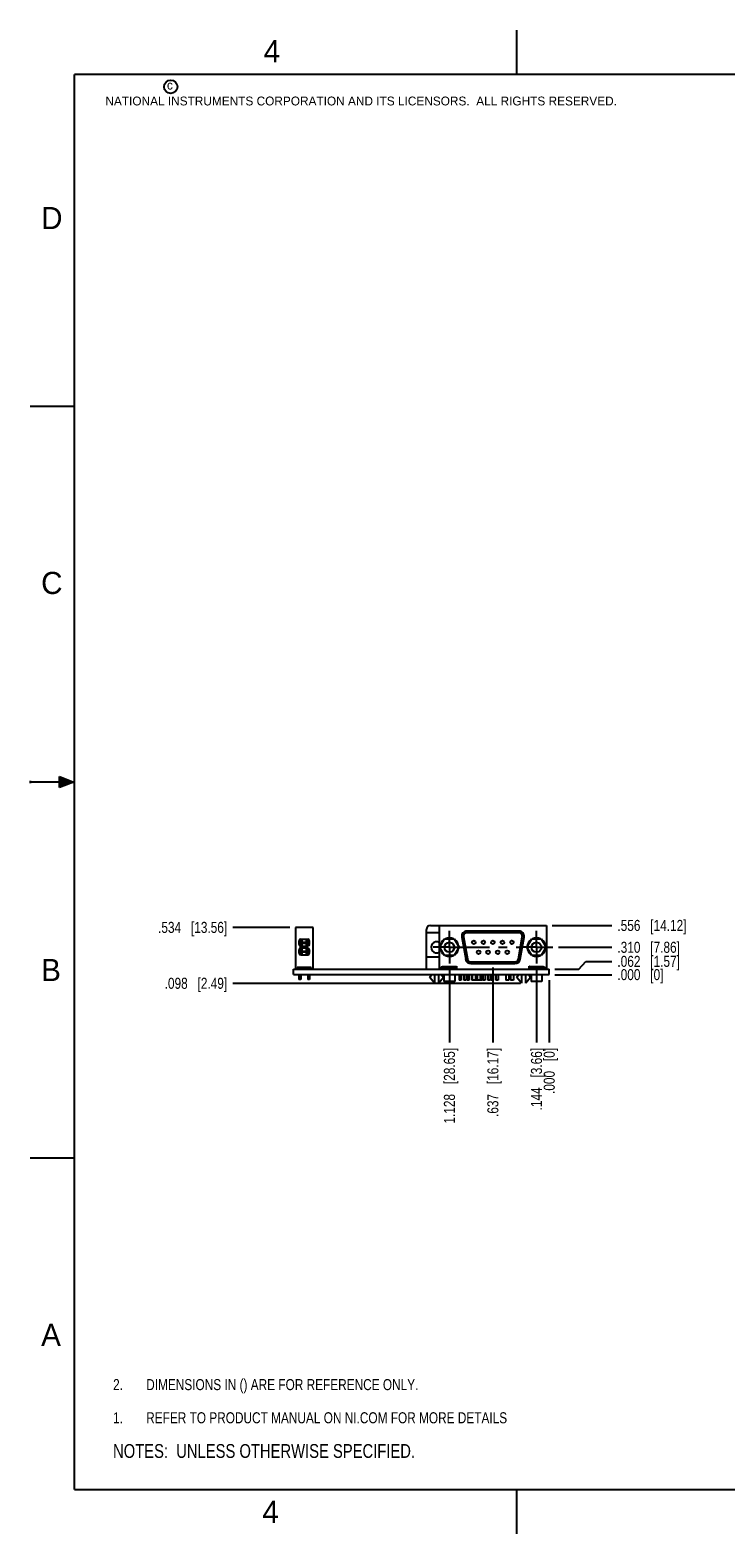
# Model space of a CAD drawing. Header units: inches. Extents: x 0 to 22, y 0 to 17.
# Tile 1 of 16: x 0 to 7.9, y 0 to 17. Entities that reach past the tile are written whole.
import ezdxf

# ---------------------------------------------------------------- set-up
doc = ezdxf.new("R2010")
doc.units = ezdxf.units.IN
doc.header["$LTSCALE"] = 1.21
doc.header["$MEASUREMENT"] = 0
doc.linetypes.add('CENTER', pattern=[0.6, 0.375, -0.075, 0.075, -0.075])
doc.layers.get('0').update_dxf_attribs({"linetype": 'CONTINUOUS'})
for name, color, linetype in [('02___PRT_ALL_AXES', 7, 'CONTINUOUS'), ('3_ALL_AXES', 7, 'CONTINUOUS'), ('DETAIL', 7, 'CONTINUOUS'), ('DIMENSIONS', 7, 'CONTINUOUS')]:
    doc.layers.add(name, color=color, linetype=linetype)
doc.styles.get("Standard").update_dxf_attribs({"font": 'txt', "width": 0.8})
doc.styles.add('TEXTSTYLE_2', font='txt')
doc.dimstyles.new('DIMSTYLE_1', dxfattribs={"dimtxt": 0.125, "dimasz": 0.18, "dimexe": 0.125, "dimexo": 0.0625, "dimgap": 0.03125, "dimtad": 0, "dimtih": 1, "dimtoh": 1, "dimdec": 3, "dimzin": 4, "dimdsep": 46, "dimtxsty": 'STANDARD', "dimblk": '_FILLED', "dimblk1": '_FILLED', "dimblk2": '_FILLED', "dimcen": 0.09, "dimadec": 0, "dimazin": 0, "dimtp": 0.001, "dimtm": 0.001, "dimtfac": 1, "dimtdec": 3, "dimtofl": 0, "dimtmove": 0, "dimatfit": 3, "dimldrblk": '_FILLED', "dimfxl": 1, "dimtolj": 1, "dimtzin": 4, "dimarcsym": 0})

# ---------------------------------------------------------------- blocks, each defined once
blk = doc.blocks.new('CUSTOM_NOTE_BL0', base_point=(3.625, 1.312))
at = {"color": 2, "linetype": 'CONTINUOUS', "width": 0.8}
for s, p in [('1.', (0.938, 1.25)), ('REFER TO PRODUCT MANUAL ON NI.COM FOR MORE DETAILS', (1.312, 1.25))]:
    blk.add_text(s, height=0.125, dxfattribs=at).set_placement(p)
blk = doc.blocks.new('*D20')
at = {"layer": 'DIMENSIONS', "color": 2, "linetype": 'CONTINUOUS'}
blk.add_line((5.54, 6.224), (2.29, 6.224), dxfattribs=at)
at = {"layer": 'DIMENSIONS', "color": 2, "linetype": 'CONTINUOUS', "insert": (2.227, 6.287), "char_height": 0.125, "width": 1.125, "attachment_point": 3, "line_spacing_factor": 0.9}
blk.add_mtext('.098{\\Ftxt.shx;\\W1.000000;\\H0.125000; }[2.49]', dxfattribs=at)
blk = doc.blocks.new('_FILLED')
at = {"color": 0, "linetype": 'BYBLOCK'}
blk.add_solid([(0, 0), (-1, 0.174), (-1, -0.174)], dxfattribs=at)
blk = doc.blocks.new('*D21')
at = {"layer": 'DIMENSIONS', "color": 2, "linetype": 'CONTINUOUS'}
blk.add_line((5.929, 6.322), (6.574, 6.322), dxfattribs=at)
at = {"layer": 'DIMENSIONS', "color": 2, "linetype": 'CONTINUOUS', "insert": (6.637, 6.385), "char_height": 0.125, "width": 0.825, "attachment_point": 1, "line_spacing_factor": 0.9}
blk.add_mtext('.000{\\Ftxt.shx;\\W1.000000;\\H0.125000; }[0]', dxfattribs=at)
blk = doc.blocks.new('*D22')
at = {"layer": 'DIMENSIONS', "color": 2, "linetype": 'CONTINUOUS'}
for p, q in [((6.2, 6.384), (6.282, 6.472)), ((6.282, 6.472), (6.574, 6.472)), ((5.929, 6.384), (6.2, 6.384))]:
    blk.add_line(p, q, dxfattribs=at)
at = {"layer": 'DIMENSIONS', "color": 2, "linetype": 'CONTINUOUS', "insert": (6.637, 6.535), "char_height": 0.125, "width": 1.125, "attachment_point": 1, "line_spacing_factor": 0.9}
blk.add_mtext('.062{\\Ftxt.shx;\\W1.000000;\\H0.125000; }[1.57]', dxfattribs=at)
blk = doc.blocks.new('*D23')
at = {"layer": 'DIMENSIONS', "color": 2, "linetype": 'CONTINUOUS'}
blk.add_line((5.97, 6.632), (6.574, 6.632), dxfattribs=at)
at = {"layer": 'DIMENSIONS', "color": 2, "linetype": 'CONTINUOUS', "insert": (6.637, 6.694), "char_height": 0.125, "width": 1.125, "attachment_point": 1, "line_spacing_factor": 0.9}
blk.add_mtext('.310{\\Ftxt.shx;\\W1.000000;\\H0.125000; }[7.86]', dxfattribs=at)
blk = doc.blocks.new('*D24')
at = {"layer": 'DIMENSIONS', "color": 2, "linetype": 'CONTINUOUS'}
blk.add_line((5.899, 6.878), (6.574, 6.878), dxfattribs=at)
at = {"layer": 'DIMENSIONS', "color": 2, "linetype": 'CONTINUOUS', "insert": (6.637, 6.941), "char_height": 0.125, "width": 1.225, "attachment_point": 1, "line_spacing_factor": 0.9}
blk.add_mtext('.556{\\Ftxt.shx;\\W1.000000;\\H0.125000; }[14.12]', dxfattribs=at)
blk = doc.blocks.new('*D25')
at = {"layer": 'DIMENSIONS', "color": 2, "linetype": 'CONTINUOUS'}
blk.add_line((2.935, 6.856), (2.29, 6.856), dxfattribs=at)
at = {"layer": 'DIMENSIONS', "color": 2, "linetype": 'CONTINUOUS', "insert": (2.227, 6.919), "char_height": 0.125, "width": 1.225, "attachment_point": 3, "line_spacing_factor": 0.9}
blk.add_mtext('.534{\\Ftxt.shx;\\W1.000000;\\H0.125000; }[13.56]', dxfattribs=at)
blk = doc.blocks.new('*D34')
at = {"layer": 'DIMENSIONS', "color": 2, "linetype": 'CONTINUOUS'}
blk.add_line((5.722, 6.384), (5.722, 5.557), dxfattribs=at)
at = {"layer": 'DIMENSIONS', "color": 2, "linetype": 'CONTINUOUS', "insert": (5.66, 5.494), "char_height": 0.125, "width": 1.125, "attachment_point": 3, "rotation": 90, "line_spacing_factor": 0.9}
blk.add_mtext('.144{\\Ftxt.shx;\\W1.000000;\\H0.125000; }[3.66]', dxfattribs=at)
blk = doc.blocks.new('*D35')
at = {"layer": 'DIMENSIONS', "color": 2, "linetype": 'CONTINUOUS'}
blk.add_line((5.866, 6.26), (5.866, 5.557), dxfattribs=at)
at = {"layer": 'DIMENSIONS', "color": 2, "linetype": 'CONTINUOUS', "insert": (5.804, 5.494), "char_height": 0.125, "width": 0.825, "attachment_point": 3, "rotation": 90, "line_spacing_factor": 0.9}
blk.add_mtext('.000{\\Ftxt.shx;\\W1.000000;\\H0.125000; }[0]', dxfattribs=at)
blk = doc.blocks.new('*D36')
at = {"layer": 'DIMENSIONS', "color": 2, "linetype": 'CONTINUOUS'}
blk.add_line((4.738, 6.384), (4.738, 5.557), dxfattribs=at)
at = {"layer": 'DIMENSIONS', "color": 2, "linetype": 'CONTINUOUS', "insert": (4.676, 5.494), "char_height": 0.125, "width": 1.325, "attachment_point": 3, "rotation": 90, "line_spacing_factor": 0.9}
blk.add_mtext('1.128{\\Ftxt.shx;\\W1.000000;\\H0.125000; }[28.65]', dxfattribs=at)
blk = doc.blocks.new('*D37')
at = {"layer": 'DIMENSIONS', "color": 2, "linetype": 'CONTINUOUS'}
blk.add_line((5.23, 6.404), (5.23, 5.557), dxfattribs=at)
at = {"layer": 'DIMENSIONS', "color": 2, "linetype": 'CONTINUOUS', "insert": (5.167, 5.494), "char_height": 0.125, "width": 1.225, "attachment_point": 3, "rotation": 90, "line_spacing_factor": 0.9}
blk.add_mtext('.637{\\Ftxt.shx;\\W1.000000;\\H0.125000; }[16.17]', dxfattribs=at)
blk = doc.blocks.new('NOTES_HEADER_BL1', base_point=(3.1215, 0.9375))
at = {"layer": 'DETAIL', "color": 2, "linetype": 'CONTINUOUS', "width": 0.8}
blk.add_text('NOTES:  UNLESS OTHERWISE SPECIFIED.', height=0.156, dxfattribs=at).set_placement((0.9375, 0.8595))
blk = doc.blocks.new('DIMS_REF_BL2', base_point=(3.125, 1.687))
at = {"layer": 'DETAIL', "color": 2, "linetype": 'CONTINUOUS', "width": 0.8}
for s, p in [('2.', (0.938, 1.625)), ('DIMENSIONS IN () ARE FOR REFERENCE ONLY.', (1.312, 1.625))]:
    blk.add_text(s, height=0.125, dxfattribs=at).set_placement(p)

msp = doc.modelspace()

# ---------------------------------------------------------------- hatches: boundary and pattern name
at = {"linetype": 'CONTINUOUS'}
msp.add_hatch(color=2, dxfattribs=at).paths.add_polyline_path([(0.3337, 8.5625), (0.49, 8.5), (0.3337, 8.4375)])

# ---------------------------------------------------------------- linework, layer by layer
at = {"color": 2, "linetype": 'CONTINUOUS'}
for p, q in [((5.5, 16.5), (5.5, 17)), ((0, 12.75), (0.5, 12.75)), ((0, 8.515), (0, 8.485)), ((0.3337, 8.4375), (0.3337, 8.5625)), ((0.3337, 8.5625), (0.49, 8.5)), ((0.49, 8.5), (0, 8.5)), ((0.49, 8.5), (0.3337, 8.4375)), ((0, 4.25), (0.5, 4.25)), ((5.5, 0), (5.5, 0.5))]:
    msp.add_line(p, q, dxfattribs=at)
at = {"color": 7, "linetype": 'CONTINUOUS'}
for p, q in [((2.998, 6.8563), (2.998, 6.3843)), ((3.198, 6.8563), (2.998, 6.8563)), ((3.198, 6.3843), (3.198, 6.8563)), ((4.479, 6.3843), (4.479, 6.8333)), ((4.524, 6.8783), (5.8365, 6.8783)), ((4.6235, 6.8783), (4.6235, 6.4043)), ((5.5237, 6.8156), (4.9363, 6.8156)), ((5.8365, 6.8783), (5.8365, 6.4043)), ((3.039, 6.6648), (3.039, 6.7038)), ((3.039, 6.6888), (3.157, 6.6888)), ((3.039, 6.6798), (3.157, 6.6798)), ((3.059, 6.7238), (3.137, 6.7238)), ((3.059, 6.6448), (3.137, 6.6448)), ((3.074, 6.6448), (3.074, 6.7238)), ((3.122, 6.6448), (3.122, 6.7238)), ((3.157, 6.6648), (3.157, 6.7038)), ((4.479, 6.7983), (4.6235, 6.7983)), ((4.6299, 6.6318), (4.6842, 6.7258)), ((4.6842, 6.5378), (4.6299, 6.6318)), ((4.6842, 6.7258), (4.7927, 6.7258)), ((4.7927, 6.7258), (4.847, 6.6318)), ((4.847, 6.6318), (4.7927, 6.5378)), ((4.8781, 6.7463), (4.9223, 6.4959)), ((4.8975, 6.7497), (4.9417, 6.4993)), ((5.5237, 6.7959), (4.9363, 6.7959)), ((5.5183, 6.4993), (5.5625, 6.7497)), ((5.5377, 6.4959), (5.5818, 6.7463)), ((5.6139, 6.6318), (5.6682, 6.7258)), ((5.6682, 6.5378), (5.6139, 6.6318)), ((5.6682, 6.7258), (5.7767, 6.7258)), ((5.7767, 6.7258), (5.831, 6.6318)), ((5.831, 6.6318), (5.7767, 6.5378)), ((3.039, 6.5648), (3.039, 6.6038)), ((3.039, 6.5888), (3.157, 6.5888)), ((3.039, 6.5798), (3.157, 6.5798)), ((3.059, 6.6238), (3.137, 6.6238)), ((3.059, 6.5448), (3.137, 6.5448)), ((3.074, 6.5448), (3.074, 6.6238)), ((3.122, 6.5448), (3.122, 6.6238)), ((3.157, 6.5648), (3.157, 6.6038)), ((4.6235, 6.5183), (4.479, 6.5183)), ((4.6357, 6.6218), (4.6345, 6.6218)), ((4.7927, 6.5378), (4.6842, 6.5378)), ((4.9804, 6.4667), (5.4795, 6.4667)), ((5.6197, 6.6218), (5.6185, 6.6218)), ((5.7767, 6.5378), (5.6682, 6.5378)), ((2.9775, 6.3223), (2.9775, 6.3843)), ((2.9775, 6.3843), (5.8665, 6.3843)), ((2.9775, 6.3223), (5.8665, 6.3223)), ((3.018, 6.3843), (3.018, 6.4043)), ((3.178, 6.4043), (3.018, 6.4043)), ((3.038, 6.4043), (3.038, 6.3843)), ((3.038, 6.3223), (3.038, 6.2663)), ((3.058, 6.4043), (3.058, 6.3843)), ((3.058, 6.3223), (3.058, 6.2663)), ((3.138, 6.4043), (3.138, 6.3843)), ((3.138, 6.3223), (3.138, 6.2663)), ((3.158, 6.4043), (3.158, 6.3843)), ((3.158, 6.3223), (3.158, 6.2663)), ((3.178, 6.3843), (3.178, 6.4043)), ((4.5165, 6.2889), (4.5365, 6.3193)), ((4.5365, 6.3193), (4.5365, 6.3223)), ((4.5685, 6.3223), (4.5685, 6.2243)), ((4.6185, 6.2243), (4.6185, 6.3223)), ((4.6235, 6.4043), (4.6576, 6.4043)), ((4.624, 6.4043), (4.624, 6.3843)), ((4.624, 6.3893), (4.8185, 6.3893)), ((4.6505, 6.3223), (4.6505, 6.3193)), ((4.6505, 6.3193), (4.6705, 6.2889)), ((4.6576, 6.4193), (4.658, 6.4193)), ((4.6576, 6.4193), (4.6576, 6.4043)), ((4.658, 6.3893), (4.658, 6.4193)), ((4.818, 6.4093), (4.658, 6.4093)), ((4.818, 6.4043), (4.658, 6.4043)), ((4.6772, 6.3223), (4.6772, 6.2442)), ((4.7989, 6.3223), (4.7989, 6.2442)), ((4.818, 6.4193), (4.8185, 6.4193)), ((4.818, 6.4193), (4.818, 6.3893)), ((4.8185, 6.4193), (4.8185, 6.3843)), ((4.903, 6.3223), (4.903, 6.2593)), ((4.928, 6.3223), (4.928, 6.2593)), ((4.9379, 6.3223), (4.9379, 6.2593)), ((4.9631, 6.3223), (4.9631, 6.2593)), ((4.9804, 6.4471), (5.4795, 6.4471)), ((4.993, 6.3223), (4.993, 6.2593)), ((4.9965, 6.3223), (4.9965, 6.2593)), ((5.0315, 6.3223), (5.0315, 6.2593)), ((5.0505, 6.3223), (5.0505, 6.2593)), ((5.0855, 6.3223), (5.0855, 6.2593)), ((5.108, 6.3223), (5.108, 6.2593)), ((5.1179, 6.3223), (5.1179, 6.2593)), ((5.1431, 6.3223), (5.1431, 6.2593)), ((5.173, 6.3223), (5.173, 6.2593)), ((5.198, 6.3223), (5.198, 6.2593)), ((5.2079, 6.3223), (5.2079, 6.2593)), ((5.2331, 6.3223), (5.2331, 6.2593)), ((5.263, 6.3223), (5.263, 6.2593)), ((5.288, 6.3223), (5.288, 6.2593)), ((5.3745, 6.3223), (5.3745, 6.2593)), ((5.4095, 6.3223), (5.4095, 6.2593)), ((5.4285, 6.3223), (5.4285, 6.2593)), ((5.4635, 6.3223), (5.4635, 6.2593)), ((5.5005, 6.2889), (5.5205, 6.3193)), ((5.5205, 6.3193), (5.5205, 6.3223)), ((5.5525, 6.3223), (5.5525, 6.2243)), ((5.6025, 6.2243), (5.6025, 6.3223)), ((5.6345, 6.3223), (5.6345, 6.3193)), ((5.6345, 6.3193), (5.6545, 6.2889)), ((5.6415, 6.4193), (5.6419, 6.4193)), ((5.6415, 6.3843), (5.6415, 6.4193)), ((5.6415, 6.3893), (5.8359, 6.3893)), ((5.6419, 6.3893), (5.6419, 6.4193)), ((5.8019, 6.4093), (5.6419, 6.4093)), ((5.8019, 6.4043), (5.6419, 6.4043)), ((5.6611, 6.3223), (5.6611, 6.2442)), ((5.7827, 6.3223), (5.7827, 6.2442)), ((5.8019, 6.4193), (5.8023, 6.4193)), ((5.8019, 6.4193), (5.8019, 6.3893)), ((5.8023, 6.4193), (5.8023, 6.4043)), ((5.8023, 6.4043), (5.8365, 6.4043)), ((5.8359, 6.4043), (5.8359, 6.3843)), ((5.8665, 6.3223), (5.8665, 6.3843)), ((3.058, 6.2663), (3.038, 6.2663)), ((3.158, 6.2663), (3.138, 6.2663)), ((4.5685, 6.2243), (4.5165, 6.2889)), ((4.6705, 6.2889), (4.6185, 6.2243)), ((4.7989, 6.2442), (4.6772, 6.2442)), ((4.928, 6.2593), (4.903, 6.2593)), ((4.9631, 6.2593), (4.9379, 6.2593)), ((5.108, 6.2593), (4.993, 6.2593)), ((5.1431, 6.2593), (5.1179, 6.2593)), ((5.198, 6.2593), (5.173, 6.2593)), ((5.2331, 6.2593), (5.2079, 6.2593)), ((5.288, 6.2593), (5.263, 6.2593)), ((5.4095, 6.2593), (5.3745, 6.2593)), ((5.4635, 6.2593), (5.4285, 6.2593)), ((5.5525, 6.2243), (5.5005, 6.2889)), ((5.6545, 6.2889), (5.6025, 6.2243)), ((5.7827, 6.2442), (5.6611, 6.2442))]:
    msp.add_line(p, q, dxfattribs=at)
at = {"color": 7, "linetype": 'CONTINUOUS', "const_width": 0.02}
for points in [[(0.5, 16.5), (0.5, 0.5)], [(21.5, 16.5), (0.5, 16.5)], [(0.5, 0.5), (21.5, 0.5)]]:
    msp.add_lwpolyline(points, dxfattribs=at)
at = {"color": 2, "linetype": 'CONTINUOUS'}
msp.add_circle((1.5893, 16.359), 0.0754, dxfattribs=at)
at = {"color": 7, "linetype": 'CONTINUOUS'}
for centre, radius in [((4.7385, 6.6318), 0.056), ((5.0142, 6.6872), 0.0205), ((5.1221, 6.6872), 0.0205), ((5.23, 6.6872), 0.0205), ((5.3379, 6.6872), 0.0205), ((5.4457, 6.6872), 0.0205), ((5.7225, 6.6318), 0.056), ((5.0682, 6.5754), 0.0205), ((5.176, 6.5754), 0.0205), ((5.2839, 6.5754), 0.0205), ((5.3918, 6.5754), 0.0205)]:
    msp.add_circle(centre, radius, dxfattribs=at)
for centre, radius, start, end in [((4.524, 6.8333), 0.045, 90, 180), ((4.9363, 6.7565), 0.0591, 90, 190), ((5.5237, 6.7565), 0.0591, 350, 90), ((3.059, 6.7038), 0.02, 90, 180), ((3.059, 6.6648), 0.02, 180, 270), ((3.137, 6.7038), 0.02, 0, 90), ((3.137, 6.6648), 0.02, 270, 360), ((4.5935, 6.6313), 0.0625, 61.16881, 298.83119), ((4.7385, 6.6318), 0.1045, 124.28132, 175.63272), ((4.7385, 6.6318), 0.1045, 64.1181, 115.66335), ((4.7385, 6.6318), 0.1045, 4.28065, 55.80917), ((4.9363, 6.7565), 0.0394, 90, 190), ((5.5237, 6.7565), 0.0394, 350, 90), ((5.7225, 6.6318), 0.1045, 124.28132, 175.63272), ((5.7225, 6.6318), 0.1045, 64.1181, 115.66335), ((5.7225, 6.6318), 0.1045, 4.28065, 55.80917), ((3.059, 6.6038), 0.02, 90, 180), ((3.059, 6.5648), 0.02, 180, 270), ((3.137, 6.6038), 0.02, 0, 90), ((3.137, 6.5648), 0.02, 270, 360), ((4.7385, 6.6318), 0.1045, 184.10641, 235.63865), ((4.7385, 6.6318), 0.1045, 244.33475, 295.66791), ((4.7385, 6.6318), 0.1045, 304.36211, 355.79056), ((4.9804, 6.5061), 0.0591, 190, 270), ((4.9804, 6.5061), 0.0394, 190, 270), ((5.4795, 6.5061), 0.0394, 270, 350), ((5.4795, 6.5061), 0.0591, 270, 350), ((5.7225, 6.6318), 0.1045, 184.10641, 235.63865), ((5.7225, 6.6318), 0.1045, 244.33475, 295.66791), ((5.7225, 6.6318), 0.1045, 304.36211, 355.79056)]:
    msp.add_arc(centre, radius, start, end, dxfattribs=at)
for points, knots in [([(3.039, 6.6888), (3.039, 6.6888), (3.039, 6.6888), (3.039, 6.6889), (3.039, 6.6889), (3.0391, 6.689), (3.0392, 6.6891), (3.0393, 6.6893), (3.0395, 6.6895), (3.0397, 6.6897), (3.04, 6.69), (3.0403, 6.6903), (3.0406, 6.6907), (3.0412, 6.6912), (3.0419, 6.692), (3.0429, 6.693), (3.0441, 6.6942), (3.0453, 6.6955), (3.0464, 6.6966), (3.0474, 6.6976), (3.0481, 6.6983), (3.0489, 6.6991), (3.0499, 6.7001), (3.051, 6.7012), (3.0521, 6.7023), (3.0532, 6.7034), (3.0546, 6.7048), (3.0563, 6.7065), (3.058, 6.7082), (3.0594, 6.7096), (3.0605, 6.7107), (3.0616, 6.7118), (3.0629, 6.7131), (3.0642, 6.7144), (3.0652, 6.7154), (3.0662, 6.7164), (3.0673, 6.7175), (3.0686, 6.7187), (3.0698, 6.7199), (3.0707, 6.7207), (3.0713, 6.7213), (3.0717, 6.7218), (3.0721, 6.7221), (3.0725, 6.7225), (3.0728, 6.7228), (3.0731, 6.7231), (3.0733, 6.7233), (3.0735, 6.7234), (3.0737, 6.7236), (3.0737, 6.7236), (3.0738, 6.7237), (3.0739, 6.7237), (3.0739, 6.7238), (3.0739, 6.7238), (3.074, 6.7238), (3.074, 6.7238), (3.074, 6.7238), (3.074, 6.7238), (3.074, 6.7238)], [0, 0, 0, 0, 0.0005003, 0.0012267, 0.0022033, 0.0034409, 0.0067225, 0.0111053, 0.016613, 0.0232641, 0.0310522, 0.0399552, 0.0499508, 0.0610164, 0.0862663, 0.1155003, 0.1484989, 0.184988, 0.2244705, 0.2451623, 0.266399, 0.2881358, 0.3103405, 0.3560225, 0.3794345, 0.4031715, 0.4513622, 0.5000669, 0.5487631, 0.5969466, 0.6206888, 0.6441156, 0.6898433, 0.7338138, 0.7550444, 0.7757128, 0.8151193, 0.8515369, 0.8845096, 0.9137571, 0.9269099, 0.9390433, 0.9501348, 0.9601666, 0.9691207, 0.9769796, 0.9837255, 0.9893388, 0.9917131, 0.9937953, 0.9955823, 0.9970712, 0.998259, 0.9991432, 0.9994709, 0.9997222, 0.9998977, 1, 1, 1, 1]), ([(3.074, 6.6448), (3.074, 6.6448), (3.074, 6.6448), (3.074, 6.6448), (3.074, 6.6448), (3.0739, 6.6448), (3.0739, 6.6449), (3.0739, 6.6449), (3.0738, 6.6449), (3.0737, 6.645), (3.0737, 6.6451), (3.0735, 6.6452), (3.0733, 6.6453), (3.0731, 6.6456), (3.0728, 6.6458), (3.0725, 6.6461), (3.0721, 6.6465), (3.0717, 6.6469), (3.0713, 6.6473), (3.0707, 6.6479), (3.0698, 6.6488), (3.0686, 6.6499), (3.0673, 6.6512), (3.0662, 6.6523), (3.0652, 6.6532), (3.0642, 6.6542), (3.0629, 6.6555), (3.0616, 6.6568), (3.0605, 6.6579), (3.0594, 6.659), (3.058, 6.6604), (3.0563, 6.6621), (3.0546, 6.6638), (3.0532, 6.6652), (3.0521, 6.6663), (3.051, 6.6674), (3.0499, 6.6685), (3.0489, 6.6695), (3.0481, 6.6703), (3.0474, 6.671), (3.0464, 6.672), (3.0453, 6.6731), (3.0441, 6.6744), (3.0429, 6.6756), (3.0419, 6.6766), (3.0412, 6.6774), (3.0406, 6.678), (3.0403, 6.6783), (3.04, 6.6786), (3.0397, 6.6789), (3.0395, 6.6792), (3.0393, 6.6794), (3.0392, 6.6795), (3.0391, 6.6796), (3.039, 6.6797), (3.039, 6.6798), (3.039, 6.6798), (3.039, 6.6798), (3.039, 6.6798)], [0, 0, 0, 0, 0.0001023, 0.0002778, 0.0005291, 0.0008568, 0.001741, 0.0029288, 0.0044177, 0.0062047, 0.0082869, 0.0106612, 0.0162745, 0.0230204, 0.0308793, 0.0398334, 0.0498652, 0.0609567, 0.0730901, 0.0862429, 0.1154904, 0.1484631, 0.1848807, 0.2242872, 0.2449556, 0.2661862, 0.3101567, 0.3558844, 0.3793112, 0.4030534, 0.4512369, 0.4999331, 0.5486378, 0.5968285, 0.6205655, 0.6439775, 0.6896595, 0.7118642, 0.733601, 0.7548377, 0.7755295, 0.815012, 0.8515011, 0.8844997, 0.9137337, 0.9389836, 0.9500492, 0.9600448, 0.9689478, 0.9767359, 0.983387, 0.9888947, 0.9932775, 0.9965591, 0.9977967, 0.9987733, 0.9994997, 1, 1, 1, 1]), ([(3.122, 6.7238), (3.122, 6.7238), (3.122, 6.7238), (3.122, 6.7238), (3.1221, 6.7238), (3.1222, 6.7237), (3.1223, 6.7236), (3.1224, 6.7235), (3.1226, 6.7233), (3.1229, 6.7231), (3.1231, 6.7228), (3.1235, 6.7225), (3.1238, 6.7221), (3.1244, 6.7216), (3.1251, 6.7209), (3.1262, 6.7199), (3.1273, 6.7187), (3.1286, 6.7175), (3.1298, 6.7164), (3.1308, 6.7154), (3.1315, 6.7147), (3.1323, 6.7139), (3.1333, 6.7129), (3.1344, 6.7118), (3.1354, 6.7107), (3.1366, 6.7096), (3.138, 6.7082), (3.1397, 6.7065), (3.1414, 6.7048), (3.1428, 6.7034), (3.1439, 6.7023), (3.145, 6.7012), (3.1463, 6.6999), (3.1476, 6.6986), (3.1486, 6.6976), (3.1495, 6.6966), (3.1506, 6.6955), (3.1519, 6.6942), (3.153, 6.693), (3.1539, 6.6921), (3.1545, 6.6915), (3.1549, 6.6911), (3.1553, 6.6907), (3.1557, 6.6903), (3.156, 6.69), (3.1562, 6.6897), (3.1564, 6.6894), (3.1566, 6.6893), (3.1567, 6.6891), (3.1568, 6.6891), (3.1568, 6.689), (3.1569, 6.6889), (3.1569, 6.6889), (3.157, 6.6889), (3.157, 6.6888), (3.157, 6.6888), (3.157, 6.6888), (3.157, 6.6888), (3.157, 6.6888)], [0, 0, 0, 0, 0.0005003, 0.0012267, 0.0022033, 0.0034409, 0.0067225, 0.0111053, 0.016613, 0.0232641, 0.0310522, 0.0399552, 0.0499508, 0.0610164, 0.0862663, 0.1155003, 0.1484989, 0.184988, 0.2244705, 0.2451623, 0.266399, 0.2881358, 0.3103405, 0.3560225, 0.3794345, 0.4031715, 0.4513622, 0.5000669, 0.5487631, 0.5969466, 0.6206888, 0.6441156, 0.6898433, 0.7338138, 0.7550444, 0.7757128, 0.8151193, 0.8515369, 0.8845096, 0.9137571, 0.9269099, 0.9390433, 0.9501348, 0.9601666, 0.9691207, 0.9769796, 0.9837255, 0.9893388, 0.9917131, 0.9937953, 0.9955823, 0.9970712, 0.998259, 0.9991432, 0.9994709, 0.9997222, 0.9998977, 1, 1, 1, 1]), ([(3.157, 6.6798), (3.157, 6.6798), (3.157, 6.6798), (3.157, 6.6798), (3.1569, 6.6797), (3.1569, 6.6796), (3.1568, 6.6795), (3.1566, 6.6794), (3.1564, 6.6792), (3.1562, 6.6789), (3.156, 6.6786), (3.1557, 6.6783), (3.1553, 6.678), (3.1548, 6.6774), (3.154, 6.6766), (3.153, 6.6756), (3.1519, 6.6744), (3.1506, 6.6731), (3.1495, 6.672), (3.1486, 6.671), (3.1479, 6.6703), (3.1471, 6.6695), (3.146, 6.6685), (3.145, 6.6674), (3.1439, 6.6663), (3.1428, 6.6652), (3.1414, 6.6638), (3.1397, 6.6621), (3.138, 6.6604), (3.1366, 6.659), (3.1354, 6.6579), (3.1344, 6.6568), (3.133, 6.6555), (3.1318, 6.6542), (3.1308, 6.6532), (3.1298, 6.6523), (3.1286, 6.6512), (3.1274, 6.6499), (3.1262, 6.6488), (3.1253, 6.6479), (3.1246, 6.6473), (3.1242, 6.6469), (3.1238, 6.6465), (3.1235, 6.6461), (3.1231, 6.6458), (3.1229, 6.6456), (3.1226, 6.6453), (3.1224, 6.6452), (3.1223, 6.6451), (3.1222, 6.645), (3.1222, 6.6449), (3.1221, 6.6449), (3.1221, 6.6449), (3.122, 6.6448), (3.122, 6.6448), (3.122, 6.6448), (3.122, 6.6448), (3.122, 6.6448), (3.122, 6.6448)], [0, 0, 0, 0, 0.0005003, 0.0012267, 0.0022033, 0.0034409, 0.0067225, 0.0111053, 0.016613, 0.0232641, 0.0310522, 0.0399552, 0.0499508, 0.0610164, 0.0862663, 0.1155003, 0.1484989, 0.184988, 0.2244705, 0.2451623, 0.266399, 0.2881358, 0.3103405, 0.3560225, 0.3794345, 0.4031715, 0.4513622, 0.5000669, 0.5487631, 0.5969466, 0.6206888, 0.6441156, 0.6898433, 0.7338138, 0.7550444, 0.7757128, 0.8151193, 0.8515369, 0.8845096, 0.9137571, 0.9269099, 0.9390433, 0.9501348, 0.9601666, 0.9691207, 0.9769796, 0.9837255, 0.9893388, 0.9917131, 0.9937953, 0.9955823, 0.9970712, 0.998259, 0.9991432, 0.9994709, 0.9997222, 0.9998977, 1, 1, 1, 1]), ([(3.039, 6.5888), (3.039, 6.5888), (3.039, 6.5888), (3.039, 6.5889), (3.039, 6.5889), (3.0391, 6.589), (3.0392, 6.5891), (3.0393, 6.5893), (3.0395, 6.5895), (3.0397, 6.5897), (3.04, 6.59), (3.0403, 6.5903), (3.0406, 6.5907), (3.0412, 6.5912), (3.0419, 6.592), (3.0429, 6.593), (3.0441, 6.5942), (3.0453, 6.5955), (3.0464, 6.5966), (3.0474, 6.5976), (3.0481, 6.5983), (3.0489, 6.5991), (3.0499, 6.6001), (3.051, 6.6012), (3.0521, 6.6023), (3.0532, 6.6034), (3.0546, 6.6048), (3.0563, 6.6065), (3.058, 6.6082), (3.0594, 6.6096), (3.0605, 6.6107), (3.0616, 6.6118), (3.0629, 6.6131), (3.0642, 6.6144), (3.0652, 6.6154), (3.0662, 6.6164), (3.0673, 6.6175), (3.0686, 6.6187), (3.0698, 6.6199), (3.0707, 6.6207), (3.0713, 6.6213), (3.0717, 6.6218), (3.0721, 6.6221), (3.0725, 6.6225), (3.0728, 6.6228), (3.0731, 6.6231), (3.0733, 6.6233), (3.0735, 6.6234), (3.0737, 6.6236), (3.0737, 6.6236), (3.0738, 6.6237), (3.0739, 6.6237), (3.0739, 6.6238), (3.0739, 6.6238), (3.074, 6.6238), (3.074, 6.6238), (3.074, 6.6238), (3.074, 6.6238), (3.074, 6.6238)], [0, 0, 0, 0, 0.0005003, 0.0012267, 0.0022033, 0.0034409, 0.0067225, 0.0111053, 0.016613, 0.0232641, 0.0310522, 0.0399552, 0.0499508, 0.0610164, 0.0862663, 0.1155003, 0.1484989, 0.184988, 0.2244705, 0.2451623, 0.266399, 0.2881358, 0.3103405, 0.3560225, 0.3794345, 0.4031715, 0.4513622, 0.5000669, 0.5487631, 0.5969466, 0.6206888, 0.6441156, 0.6898433, 0.7338138, 0.7550444, 0.7757128, 0.8151193, 0.8515369, 0.8845096, 0.9137571, 0.9269099, 0.9390433, 0.9501348, 0.9601666, 0.9691207, 0.9769796, 0.9837255, 0.9893388, 0.9917131, 0.9937953, 0.9955823, 0.9970712, 0.998259, 0.9991432, 0.9994709, 0.9997222, 0.9998977, 1, 1, 1, 1]), ([(3.074, 6.5448), (3.074, 6.5448), (3.0739, 6.5448), (3.0739, 6.5448), (3.0739, 6.5449), (3.0738, 6.5449), (3.0737, 6.545), (3.0735, 6.5452), (3.0733, 6.5453), (3.0731, 6.5456), (3.0728, 6.5458), (3.0725, 6.5461), (3.0721, 6.5465), (3.0716, 6.547), (3.0708, 6.5478), (3.0698, 6.5488), (3.0686, 6.5499), (3.0673, 6.5512), (3.0662, 6.5523), (3.0652, 6.5532), (3.0644, 6.5539), (3.0637, 6.5547), (3.0626, 6.5557), (3.0616, 6.5568), (3.0605, 6.5579), (3.0594, 6.559), (3.058, 6.5604), (3.0563, 6.5621), (3.0546, 6.5638), (3.0532, 6.5652), (3.0521, 6.5663), (3.051, 6.5674), (3.0497, 6.5687), (3.0484, 6.57), (3.0474, 6.571), (3.0464, 6.572), (3.0453, 6.5731), (3.0441, 6.5744), (3.0429, 6.5756), (3.0421, 6.5765), (3.0414, 6.5771), (3.041, 6.5776), (3.0406, 6.578), (3.0403, 6.5783), (3.04, 6.5787), (3.0397, 6.5789), (3.0395, 6.5792), (3.0393, 6.5794), (3.0392, 6.5795), (3.0392, 6.5796), (3.0391, 6.5796), (3.0391, 6.5797), (3.039, 6.5797), (3.039, 6.5798), (3.039, 6.5798), (3.039, 6.5798), (3.039, 6.5798), (3.039, 6.5798), (3.039, 6.5798)], [0, 0, 0, 0, 0.0005003, 0.0012267, 0.0022033, 0.0034409, 0.0067225, 0.0111053, 0.016613, 0.0232641, 0.0310522, 0.0399552, 0.0499508, 0.0610164, 0.0862663, 0.1155003, 0.1484989, 0.184988, 0.2244705, 0.2451623, 0.266399, 0.2881358, 0.3103405, 0.3560225, 0.3794345, 0.4031715, 0.4513622, 0.5000669, 0.5487631, 0.5969466, 0.6206888, 0.6441156, 0.6898433, 0.7338138, 0.7550444, 0.7757128, 0.8151193, 0.8515369, 0.8845096, 0.9137571, 0.9269099, 0.9390433, 0.9501348, 0.9601666, 0.9691207, 0.9769796, 0.9837255, 0.9893388, 0.9917131, 0.9937953, 0.9955823, 0.9970712, 0.998259, 0.9991432, 0.9994709, 0.9997222, 0.9998977, 1, 1, 1, 1]), ([(3.122, 6.6238), (3.122, 6.6238), (3.122, 6.6238), (3.122, 6.6238), (3.1221, 6.6238), (3.1222, 6.6237), (3.1223, 6.6236), (3.1224, 6.6235), (3.1226, 6.6233), (3.1229, 6.6231), (3.1231, 6.6228), (3.1235, 6.6225), (3.1238, 6.6221), (3.1244, 6.6216), (3.1251, 6.6209), (3.1262, 6.6199), (3.1273, 6.6187), (3.1286, 6.6175), (3.1298, 6.6164), (3.1308, 6.6154), (3.1315, 6.6147), (3.1323, 6.6139), (3.1333, 6.6129), (3.1344, 6.6118), (3.1354, 6.6107), (3.1366, 6.6096), (3.138, 6.6082), (3.1397, 6.6065), (3.1414, 6.6048), (3.1428, 6.6034), (3.1439, 6.6023), (3.145, 6.6012), (3.1463, 6.5999), (3.1476, 6.5986), (3.1486, 6.5976), (3.1495, 6.5966), (3.1506, 6.5955), (3.1519, 6.5942), (3.153, 6.593), (3.1539, 6.5921), (3.1545, 6.5915), (3.1549, 6.5911), (3.1553, 6.5907), (3.1557, 6.5903), (3.156, 6.59), (3.1562, 6.5897), (3.1564, 6.5894), (3.1566, 6.5893), (3.1567, 6.5891), (3.1568, 6.5891), (3.1568, 6.589), (3.1569, 6.5889), (3.1569, 6.5889), (3.157, 6.5889), (3.157, 6.5888), (3.157, 6.5888), (3.157, 6.5888), (3.157, 6.5888), (3.157, 6.5888)], [0, 0, 0, 0, 0.0005003, 0.0012267, 0.0022033, 0.0034409, 0.0067225, 0.0111053, 0.016613, 0.0232641, 0.0310522, 0.0399552, 0.0499508, 0.0610164, 0.0862663, 0.1155003, 0.1484989, 0.184988, 0.2244705, 0.2451623, 0.266399, 0.2881358, 0.3103405, 0.3560225, 0.3794345, 0.4031715, 0.4513622, 0.5000669, 0.5487631, 0.5969466, 0.6206888, 0.6441156, 0.6898433, 0.7338138, 0.7550444, 0.7757128, 0.8151193, 0.8515369, 0.8845096, 0.9137571, 0.9269099, 0.9390433, 0.9501348, 0.9601666, 0.9691207, 0.9769796, 0.9837255, 0.9893388, 0.9917131, 0.9937953, 0.9955823, 0.9970712, 0.998259, 0.9991432, 0.9994709, 0.9997222, 0.9998977, 1, 1, 1, 1]), ([(3.157, 6.5798), (3.157, 6.5798), (3.157, 6.5798), (3.157, 6.5798), (3.157, 6.5798), (3.157, 6.5798), (3.1569, 6.5797), (3.1569, 6.5797), (3.1568, 6.5796), (3.1568, 6.5796), (3.1567, 6.5795), (3.1566, 6.5794), (3.1564, 6.5792), (3.1562, 6.5789), (3.156, 6.5787), (3.1557, 6.5783), (3.1553, 6.578), (3.1549, 6.5776), (3.1545, 6.5771), (3.1539, 6.5765), (3.153, 6.5756), (3.1519, 6.5744), (3.1506, 6.5731), (3.1495, 6.572), (3.1486, 6.571), (3.1476, 6.57), (3.1463, 6.5687), (3.145, 6.5674), (3.1439, 6.5663), (3.1428, 6.5652), (3.1414, 6.5638), (3.1397, 6.5621), (3.138, 6.5604), (3.1366, 6.559), (3.1354, 6.5579), (3.1344, 6.5568), (3.1333, 6.5557), (3.1323, 6.5547), (3.1315, 6.5539), (3.1308, 6.5532), (3.1298, 6.5523), (3.1286, 6.5512), (3.1273, 6.5499), (3.1262, 6.5488), (3.1251, 6.5478), (3.1244, 6.547), (3.1238, 6.5465), (3.1235, 6.5461), (3.1231, 6.5458), (3.1229, 6.5456), (3.1226, 6.5453), (3.1224, 6.5452), (3.1223, 6.545), (3.1222, 6.5449), (3.1221, 6.5449), (3.122, 6.5448), (3.122, 6.5448), (3.122, 6.5448), (3.122, 6.5448)], [0, 0, 0, 0, 0.0001023, 0.0002778, 0.0005291, 0.0008568, 0.001741, 0.0029288, 0.0044177, 0.0062047, 0.0082869, 0.0106612, 0.0162745, 0.0230204, 0.0308793, 0.0398334, 0.0498652, 0.0609567, 0.0730901, 0.0862429, 0.1154904, 0.1484631, 0.1848807, 0.2242872, 0.2449556, 0.2661862, 0.3101567, 0.3558844, 0.3793112, 0.4030534, 0.4512369, 0.4999331, 0.5486378, 0.5968285, 0.6205655, 0.6439775, 0.6896595, 0.7118642, 0.733601, 0.7548377, 0.7755295, 0.815012, 0.8515011, 0.8844997, 0.9137337, 0.9389836, 0.9500492, 0.9600448, 0.9689478, 0.9767359, 0.983387, 0.9888947, 0.9932775, 0.9965591, 0.9977967, 0.9987733, 0.9994997, 1, 1, 1, 1])]:
    msp.add_open_spline(points, degree=3, knots=knots, dxfattribs=at)
at = {"layer": '02___PRT_ALL_AXES', "color": 7, "linetype": 'CONTINUOUS'}
for p, q in [((4.8479, 6.3223), (4.8479, 6.2593)), ((4.8731, 6.3223), (4.8731, 6.2593)), ((4.8731, 6.2593), (4.8479, 6.2593))]:
    msp.add_line(p, q, dxfattribs=at)
at = {"layer": '3_ALL_AXES', "color": 7, "linetype": 'CENTER'}
for p, q in [((4.7385, 6.6318), (4.7385, 6.8168)), ((5.7225, 6.6318), (5.7225, 6.8168)), ((4.7385, 6.6318), (4.5535, 6.6318)), ((4.7385, 6.6318), (5.5375, 6.6318)), ((4.7385, 6.6318), (4.7385, 6.4468)), ((5.7225, 6.6318), (5.5375, 6.6318)), ((5.7225, 6.6318), (5.9075, 6.6318)), ((5.7225, 6.6318), (5.7225, 6.4468))]:
    msp.add_line(p, q, dxfattribs=at)

# ---------------------------------------------------------------- block references
at = {"color": 2, "linetype": 'CONTINUOUS'}
msp.add_blockref('CUSTOM_NOTE_BL0', (3.6251, 1.3124), dxfattribs=at)
at = {"layer": 'DETAIL', "color": 2, "linetype": 'CONTINUOUS'}
for name, p in [('DIMS_REF_BL2', (3.1251, 1.6874)), ('NOTES_HEADER_BL1', (3.1215, 0.9375))]:
    msp.add_blockref(name, p, dxfattribs=at)

# ---------------------------------------------------------------- texts
at = {"color": 2, "linetype": 'CONTINUOUS', "attachment_point": 1, "line_spacing_factor": 0.9, "style": 'TEXTSTYLE_2'}
for s, insert, char_height, width in [('4', (2.64, 16.8869), 0.25, 0.25), ('c', (1.5463, 16.428), 0.1, 0.1), ('NATIONAL INSTRUMENTS CORPORATION AND ITS LICENSORS.  ALL RIGHTS RESERVED.', (0.851, 16.2482), 0.1, 7.3), ('D', (0.125, 15), 0.25, 0.25), ('C', (0.125, 10.875), 0.25, 0.25), ('B', (0.125, 6.5), 0.25, 0.25), ('A', (0.125, 2.375), 0.25, 0.25), ('4', (2.625, 0.375), 0.25, 0.25)]:
    msp.add_mtext(s, dxfattribs=dict(at, insert=insert, char_height=char_height, width=width))

# ---------------------------------------------------------------- dimensions: what is measured, and where the dimension line sits
at = {"layer": 'DIMENSIONS', "color": 2, "linetype": 'CONTINUOUS'}
for feature_location, offset, dtype, origin, picture, middle in [((2.9355, 6.8563), (-0.6455, 0), 0, (2.998, 6.3223), '*D25', (1.615, 6.8563)), ((5.899, 6.8783), (0.6751, 0), 0, (5.8365, 6.3223), '*D24', (7.249, 6.8783)), ((5.9699774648, 6.6318136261), (0.6040574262, 0), 0, (5.9074774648, 6.3223136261), '*D23', (7.199034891, 6.6318136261)), ((5.2299774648, 6.404246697), (0, -0.8475905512), 1, (5.8664774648, 6.466746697), '*D37', (5.2299774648, 4.8816561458)), ((5.929, 6.3843), (0.6451, 0.0879), 0, (5.8665, 6.3223), '*D22', (7.199, 6.4723)), ((5.54, 6.2243), (-3.25, 0), 0, (5.8665, 6.3223), '*D20', (1.665, 6.2243)), ((4.7385, 6.3843), (0, -0.8277), 1, (5.8665, 6.4468), '*D36', (4.7385, 4.8317)), ((5.7225, 6.3843), (0, -0.8277), 1, (5.8665, 6.3223), '*D34', (5.7225, 4.9317)), ((5.8664774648, 6.2598136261), (0, -0.7031574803), 1, (5.8664774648, 6.3223136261), '*D35', (5.8664774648, 5.0816561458)), ((5.9289774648, 6.3223136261), (0.6450574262, 0), 0, (5.8664774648, 6.3223136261), '*D21', (7.049034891, 6.3223136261))]:
    dim = msp.add_ordinate_dim(feature_location=feature_location, offset=offset, dtype=dtype, origin=origin, dimstyle='DIMSTYLE_1', dxfattribs=at)
    dim.commit()
    dim.dimension.update_dxf_attribs({"geometry": picture, "text_midpoint": middle})

doc.saveas('drawing.dxf')
